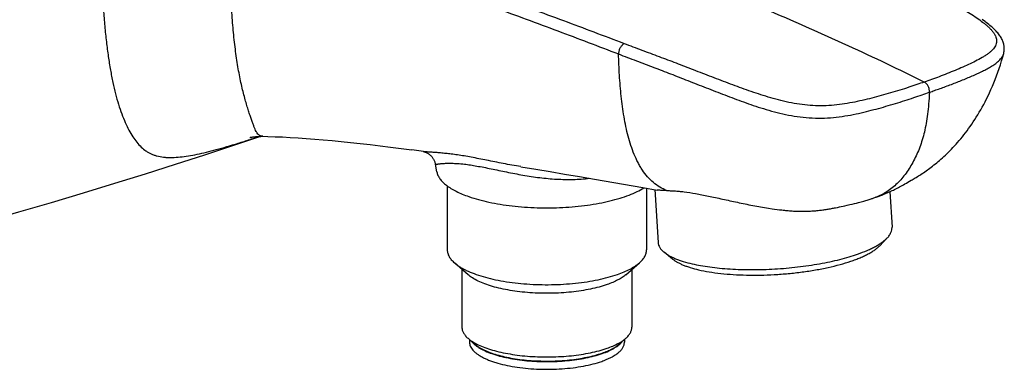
# Model space of a CAD drawing. Header units: millimetres. Extents: x 84 to 582, y -31 to 332.
# Tile 10 of 16: x 464 to 582, y 48 to 90. Entities that reach past the tile are written whole.
import ezdxf

# ---------------------------------------------------------------- set-up
doc = ezdxf.new("R2010")
doc.units = ezdxf.units.MM
doc.header["$LTSCALE"] = 30.734
doc.layers.get('0').update_dxf_attribs({"linetype": 'CONTINUOUS'})

msp = doc.modelspace()

# ---------------------------------------------------------------- linework, layer by layer
at = {"color": 7, "linetype": 'CONTINUOUS'}
for p, q in [((581.61, 85.89), (581.61, 85.89)), ((491.57, 75.87), (491.58, 75.87)), ((491.58, 75.87), (491.6, 75.87)), ((512.3, 74.18), (510.91, 74.37)), ((513.9, 71.75), (513.73, 72.68)), ((532.75, 70.88), (538.5, 69.88)), ((570.17, 70.51), (570.37, 70.63)), ((570.37, 70.63), (570.57, 70.75)), ((515.15, 70.08), (515.15, 62.45)), ((538.5, 69.88), (540.2, 69.59)), ((538.95, 69.81), (538.95, 62.45)), ((539.92, 69.64), (540.32, 63.34)), ((567.98, 69.38), (568.13, 69.45)), ((568.13, 69.45), (568.28, 69.52)), ((568.28, 69.52), (568.43, 69.59)), ((568.43, 69.59), (568.58, 69.66)), ((568.58, 69.66), (568.73, 69.74)), ((568.73, 69.74), (568.88, 69.82)), ((568.88, 69.82), (569.03, 69.89)), ((569.03, 69.89), (569.18, 69.97)), ((569.18, 69.97), (569.33, 70.05)), ((569.33, 70.05), (569.49, 70.14)), ((569.49, 70.14), (569.65, 70.22)), ((569.65, 70.22), (569.81, 70.32)), ((569.81, 70.32), (569.99, 70.41)), ((569.99, 70.41), (570.17, 70.51)), ((564.59, 68.19), (564.74, 68.23)), ((564.74, 68.23), (564.89, 68.27)), ((564.89, 68.27), (565.03, 68.31)), ((565.03, 68.31), (565.16, 68.35)), ((565.16, 68.35), (565.3, 68.38)), ((565.3, 68.38), (565.42, 68.42)), ((565.42, 68.42), (565.55, 68.46)), ((565.55, 68.46), (565.67, 68.5)), ((565.67, 68.5), (565.78, 68.54)), ((565.94, 68.59), (566.09, 68.64)), ((566.09, 68.64), (566.49, 68.78)), ((566.49, 68.78), (566.62, 68.83)), ((566.62, 68.83), (566.72, 68.86)), ((566.72, 68.86), (566.83, 68.9)), ((566.83, 68.9), (566.94, 68.94)), ((566.94, 68.94), (567.06, 68.99)), ((567.06, 68.99), (567.18, 69.04)), ((567.18, 69.04), (567.3, 69.09)), ((567.3, 69.09), (567.43, 69.14)), ((567.43, 69.14), (567.57, 69.2)), ((567.57, 69.2), (567.7, 69.25)), ((567.7, 69.25), (567.84, 69.32)), ((567.84, 69.32), (567.98, 69.38)), ((567.99, 69.38), (568.27, 65.14)), ((553.52, 67.42), (553.94, 67.36)), ((553.94, 67.36), (554.24, 67.32)), ((554.24, 67.32), (554.54, 67.28)), ((554.54, 67.28), (554.83, 67.24)), ((561.76, 67.52), (561.98, 67.57)), ((561.98, 67.57), (562.21, 67.62)), ((562.21, 67.62), (562.42, 67.66)), ((562.42, 67.66), (562.63, 67.71)), ((562.63, 67.71), (562.93, 67.78)), ((562.93, 67.78), (563.22, 67.85)), ((563.22, 67.85), (563.5, 67.91)), ((563.5, 67.91), (563.77, 67.98)), ((563.77, 67.98), (564.03, 68.04)), ((564.03, 68.04), (564.28, 68.1)), ((564.28, 68.1), (564.44, 68.15)), ((564.44, 68.15), (564.59, 68.19)), ((566.8, 62.95), (567.69, 63.87)), ((542.06, 61.35), (541.06, 62.16)), ((517.63, 59.49), (516, 60.91)), ((516.9, 60.13), (516.9, 53.22)), ((536.47, 59.49), (538.1, 60.91)), ((537.2, 60.13), (537.2, 53.22)), ((518.4, 51.22), (517.63, 51.9)), ((517.8, 51.75), (517.8, 51.43)), ((535.69, 51.22), (536.47, 51.9)), ((536.3, 51.75), (536.3, 51.43))]:
    msp.add_line(p, q, dxfattribs=at)
for points in [[(581.61, 85.89), (581.62, 85.94), (581.64, 86.05), (581.66, 86.15), (581.67, 86.25), (581.68, 86.36), (581.68, 86.46), (581.68, 86.57), (581.67, 86.68), (581.66, 86.78), (581.64, 86.89), (581.62, 87), (581.59, 87.11), (581.55, 87.22), (581.51, 87.33), (581.47, 87.44), (581.41, 87.55), (581.36, 87.66), (581.29, 87.78), (581.22, 87.89), (581.15, 88), (581.07, 88.11), (580.98, 88.22), (580.89, 88.33), (580.8, 88.44), (580.7, 88.55), (580.59, 88.66), (580.48, 88.77), (580.36, 88.88), (580.24, 89), (580.11, 89.11), (579.97, 89.22), (579.83, 89.34), (579.68, 89.45), (579.53, 89.57), (579.38, 89.69), (579.21, 89.81), (579.05, 89.92)], [(570.57, 70.75), (570.68, 70.81), (570.8, 70.88), (570.92, 70.95), (571.04, 71.03), (571.17, 71.1), (571.3, 71.19), (571.44, 71.27), (571.58, 71.37), (571.73, 71.46), (571.88, 71.56), (572.03, 71.66), (572.18, 71.76), (572.33, 71.87), (572.49, 71.98), (572.64, 72.09), (572.8, 72.21), (572.96, 72.33), (573.12, 72.45), (573.28, 72.58), (573.45, 72.71), (573.62, 72.84), (573.78, 72.98), (573.95, 73.13), (574.12, 73.28), (574.3, 73.43), (574.47, 73.59), (574.65, 73.75), (574.82, 73.92), (575, 74.09), (575.18, 74.27), (575.37, 74.46), (575.55, 74.65), (575.73, 74.85), (575.92, 75.05), (576.11, 75.26), (576.29, 75.48), (576.48, 75.71), (576.67, 75.94), (576.86, 76.17), (577.05, 76.41), (577.23, 76.66), (577.42, 76.91), (577.6, 77.17), (577.79, 77.44), (577.97, 77.71), (578.15, 77.99), (578.33, 78.27), (578.51, 78.56), (578.69, 78.86), (578.87, 79.16), (579.04, 79.47), (579.22, 79.79), (579.39, 80.12), (579.57, 80.47), (579.74, 80.82), (579.91, 81.19), (580.09, 81.57), (580.26, 81.96), (580.43, 82.37), (580.59, 82.78), (580.75, 83.2), (580.91, 83.63), (581.06, 84.08), (581.21, 84.53), (581.35, 85), (581.49, 85.48), (581.61, 85.89)], [(439.23, 60.15), (443.52, 61.29), (447.75, 62.43), (451.91, 63.57), (456.01, 64.7), (460.04, 65.84), (463.99, 66.98), (467.88, 68.11), (471.69, 69.25), (475.43, 70.39), (479.09, 71.53), (482.68, 72.66), (486.2, 73.8), (489.64, 74.94), (492.76, 75.99)], [(491.58, 75.87), (491.57, 75.87), (491.57, 75.87)], [(491.6, 75.87), (491.63, 75.88), (491.65, 75.88), (491.68, 75.88), (491.71, 75.89), (491.74, 75.89), (491.78, 75.9), (491.82, 75.9), (491.86, 75.91), (491.91, 75.92), (491.96, 75.92), (492, 75.93), (492.06, 75.93), (492.11, 75.94), (492.16, 75.95), (492.22, 75.95), (492.28, 75.96), (492.34, 75.96), (492.4, 75.97), (492.46, 75.97), (492.53, 75.98), (492.6, 75.98), (492.67, 75.99), (492.74, 75.99), (492.81, 75.99), (492.87, 75.99), (492.94, 76), (492.99, 76), (493.05, 76), (493.09, 76), (493.13, 76)], [(493.13, 76), (493.71, 75.98), (494.57, 75.95), (495.46, 75.92), (496.38, 75.87), (497.33, 75.81), (498.31, 75.74), (499.31, 75.67), (500.34, 75.58), (501.4, 75.49), (502.48, 75.38), (503.6, 75.27), (504.74, 75.14), (505.92, 75.01), (507.12, 74.86), (508.35, 74.71), (509.62, 74.54), (510.91, 74.37)], [(512.3, 74.18), (512.31, 74.17), (512.32, 74.17), (512.33, 74.17), (512.35, 74.17), (512.36, 74.16), (512.38, 74.16), (512.4, 74.15), (512.43, 74.15), (512.45, 74.14), (512.48, 74.13), (512.51, 74.12), (512.54, 74.11), (512.58, 74.1), (512.61, 74.08), (512.64, 74.07), (512.68, 74.05), (512.71, 74.04), (512.75, 74.02), (512.79, 74), (512.83, 73.97), (512.87, 73.94), (512.92, 73.91), (512.97, 73.88), (513.02, 73.84), (513.07, 73.8), (513.12, 73.76), (513.16, 73.72), (513.21, 73.67), (513.26, 73.62), (513.3, 73.57), (513.35, 73.51), (513.39, 73.45), (513.44, 73.39), (513.48, 73.32), (513.52, 73.26), (513.56, 73.18), (513.59, 73.11), (513.62, 73.03), (513.65, 72.95), (513.68, 72.88), (513.7, 72.8), (513.72, 72.72), (513.73, 72.68)], [(523.92, 72.37), (525.74, 72.07), (527.43, 71.79), (529.16, 71.49), (530.93, 71.19), (532.75, 70.88)], [(565.78, 68.54), (565.84, 68.56), (565.94, 68.59)], [(554.83, 67.24), (554.97, 67.23), (555.12, 67.21), (555.27, 67.19), (555.41, 67.18), (555.56, 67.16), (555.71, 67.15), (555.86, 67.13), (556.02, 67.12), (556.17, 67.11), (556.33, 67.09), (556.5, 67.08), (556.66, 67.07), (556.83, 67.07), (557, 67.06), (557.17, 67.06), (557.34, 67.05), (557.52, 67.05), (557.69, 67.05), (557.87, 67.05), (558.04, 67.06), (558.21, 67.06), (558.38, 67.07), (558.54, 67.08), (558.7, 67.09), (558.85, 67.1), (559.01, 67.11), (559.16, 67.12), (559.3, 67.14), (559.44, 67.15), (559.59, 67.17), (559.73, 67.18), (559.86, 67.2), (560, 67.22), (560.13, 67.24), (560.26, 67.26), (560.4, 67.28), (560.53, 67.3), (560.66, 67.32), (560.78, 67.34), (560.91, 67.36), (561.04, 67.38), (561.16, 67.41), (561.28, 67.43), (561.4, 67.45), (561.52, 67.48), (561.76, 67.52)]]:
    msp.add_lwpolyline(points, dxfattribs=at)
at = {"color": 9, "linetype": 'CONTINUOUS'}
msp.add_arc((536.91, 85.81), 1.31, 177.4817, 179.2231, dxfattribs=at)
for points, knots in [([(473.79, 102.38), (473.79, 101.54), (473.8, 99.9), (473.82, 97.89), (473.86, 96.35), (473.9, 94.9), (473.96, 93.15), (474.07, 91.11), (474.22, 89.16), (474.41, 87.3), (474.64, 85.56), (474.9, 83.94), (475.19, 82.45), (475.51, 81.09), (475.86, 79.84), (476.25, 78.7), (476.66, 77.67), (477.09, 76.76), (477.55, 75.96), (478.04, 75.29), (478.57, 74.71), (479.05, 74.32), (479.46, 74.06), (479.79, 73.9), (480.12, 73.76), (480.6, 73.61), (481.11, 73.52), (481.65, 73.48), (482.23, 73.46), (483.01, 73.5), (483.98, 73.62), (485.02, 73.8), (486.11, 74.04), (487.28, 74.33), (488.52, 74.67), (489.84, 75.07), (491.25, 75.51), (492.21, 75.82), (492.71, 75.99)], [0, 0, 0, 0, 0.058138, 0.113161, 0.139448, 0.164916, 0.213786, 0.260627, 0.305973, 0.349325, 0.390031, 0.427841, 0.462769, 0.494944, 0.524743, 0.552538, 0.578248, 0.601575, 0.622517, 0.641582, 0.659348, 0.67626, 0.684549, 0.692818, 0.701155, 0.709654, 0.727481, 0.736975, 0.746897, 0.767993, 0.79066, 0.814876, 0.840748, 0.868392, 0.898027, 0.929877, 0.963931, 1, 1, 1, 1]), ([(493.13, 76), (493.06, 76), (492.96, 76.01), (492.84, 76.04), (492.75, 76.08), (492.67, 76.13), (492.57, 76.22), (492.47, 76.33), (492.39, 76.46), (492.3, 76.62), (492.18, 76.86), (492.05, 77.18), (491.91, 77.57), (491.75, 78.01), (491.58, 78.51), (491.4, 79.07), (491.2, 79.69), (491, 80.38), (490.8, 81.15), (490.6, 81.98), (490.4, 82.87), (490.22, 83.82), (490.05, 84.82), (489.9, 85.87), (489.71, 87.35), (489.52, 89.28), (489.35, 91.7), (489.22, 94.24), (489.14, 96.88), (489.1, 99.61), (489.09, 101.46), (489.08, 102.4)], [0, 0, 0, 0, 0.007533, 0.011013, 0.014418, 0.017847, 0.0214, 0.029233, 0.033666, 0.038502, 0.049513, 0.062474, 0.07752, 0.094706, 0.114073, 0.135667, 0.159588, 0.185965, 0.214913, 0.246315, 0.279924, 0.315499, 0.352839, 0.391797, 0.432226, 0.516949, 0.606079, 0.699023, 0.7962, 0.897418, 1, 1, 1, 1]), ([(572.12, 82.47), (570.64, 83.2), (567.62, 84.67), (561.3, 87.62), (554.63, 90.55), (547.6, 93.49), (541.89, 95.8), (535.83, 98.18), (531.67, 99.78), (529.52, 100.59)], [0, 0, 0, 0, 0.106888, 0.217369, 0.452276, 0.57829, 0.711059, 0.851369, 1, 1, 1, 1]), ([(536.3, 87.04), (533.89, 87.96), (528.97, 89.81), (521.54, 92.54), (514.15, 95.21), (509.26, 96.94), (506.88, 97.77)], [0, 0, 0, 0, 0.247037, 0.503802, 0.758666, 1, 1, 1, 1]), ([(506.19, 96.58), (508.57, 95.76), (513.45, 94.03), (520.84, 91.36), (528.27, 88.61), (533.19, 86.75), (535.6, 85.82)], [0, 0, 0, 0, 0.241145, 0.495858, 0.752641, 1, 1, 1, 1]), ([(565.24, 97.13), (565.86, 96.84), (567.07, 96.26), (568.84, 95.37), (570.58, 94.48), (572.35, 93.58), (573.84, 92.79), (575.05, 92.14), (575.94, 91.65), (576.79, 91.15), (577.6, 90.65), (578.38, 90.15), (578.98, 89.71), (579.43, 89.35), (579.75, 89.08), (580.03, 88.8), (580.27, 88.53), (580.44, 88.3), (580.56, 88.11), (580.65, 87.94), (580.73, 87.71), (580.78, 87.45), (580.76, 87.18), (580.69, 86.92), (580.56, 86.66), (580.38, 86.41), (580.14, 86.17), (579.86, 85.94), (579.55, 85.71), (579.08, 85.41), (578.44, 85.05), (577.61, 84.65), (576.73, 84.25), (575.81, 83.86), (574.87, 83.48), (573.93, 83.11), (573.01, 82.78), (572.41, 82.57), (572.12, 82.47)], [0, 0, 0, 0, 0.071226, 0.139186, 0.205692, 0.273636, 0.344856, 0.380737, 0.415987, 0.450105, 0.483086, 0.515005, 0.54576, 0.560637, 0.574985, 0.5886, 0.601311, 0.613009, 0.618488, 0.623737, 0.633616, 0.642884, 0.651891, 0.661069, 0.670807, 0.68139, 0.692985, 0.705582, 0.71907, 0.733287, 0.763368, 0.7953, 0.828693, 0.863282, 0.898697, 0.934019, 0.968184, 1, 1, 1, 1]), ([(536.3, 87.04), (536.2, 87.01), (536.07, 86.91), (535.92, 86.74), (535.82, 86.59), (535.73, 86.42), (535.64, 86.18), (535.61, 85.99), (535.6, 85.86)], [0, 0, 0, 0, 0.219399, 0.340663, 0.467999, 0.599613, 0.7335, 1, 1, 1, 1]), ([(572.12, 82.47), (571.83, 82.37), (571.21, 82.15), (570.25, 81.83), (569.2, 81.5), (567.73, 81.07), (566.24, 80.65), (564.71, 80.27), (563.52, 80.02), (562.3, 79.81), (561.04, 79.67), (559.77, 79.62), (558.06, 79.68), (556.36, 79.93), (554.7, 80.33), (553.49, 80.67), (552.32, 81.04), (550.81, 81.55), (548.96, 82.23), (546.76, 83.07), (544.95, 83.77), (543.54, 84.32), (542.18, 84.84), (540.48, 85.48), (538.4, 86.25), (537.01, 86.78), (536.3, 87.04)], [0, 0, 0, 0, 0.024768, 0.052216, 0.081798, 0.112565, 0.174843, 0.20634, 0.238567, 0.271877, 0.305822, 0.339888, 0.373937, 0.442528, 0.476995, 0.510851, 0.543505, 0.575294, 0.638221, 0.701732, 0.763926, 0.793734, 0.822856, 0.880544, 0.939393, 1, 1, 1, 1]), ([(572.75, 81.25), (572.95, 81.33), (573.37, 81.47), (574.01, 81.7), (574.68, 81.94), (575.36, 82.19), (576.04, 82.46), (576.7, 82.72), (577.36, 82.99), (578, 83.27), (578.61, 83.54), (579.2, 83.83), (579.77, 84.12), (580.29, 84.43), (580.69, 84.71), (580.97, 84.95), (581.2, 85.18), (581.4, 85.43), (581.54, 85.69), (581.59, 85.82), (581.61, 85.89)], [0, 0, 0, 0, 0.062966, 0.130402, 0.200563, 0.271932, 0.343491, 0.414302, 0.483739, 0.551677, 0.618037, 0.682589, 0.744967, 0.804824, 0.861086, 0.887447, 0.912465, 0.958366, 0.979591, 1, 1, 1, 1]), ([(541.34, 69.53), (541.06, 69.64), (540.5, 69.92), (539.74, 70.47), (539.05, 71.16), (538.54, 71.82), (538.18, 72.4), (537.84, 73.02), (537.45, 73.85), (537.07, 74.9), (536.74, 76.01), (536.47, 77.16), (536.25, 78.34), (536.07, 79.55), (535.87, 81.2), (535.7, 83.29), (535.63, 84.98), (535.6, 85.82)], [0, 0, 0, 0, 0.05061, 0.10221, 0.155478, 0.210864, 0.239426, 0.268559, 0.328441, 0.390318, 0.45394, 0.519046, 0.585395, 0.652783, 0.721034, 0.859541, 1, 1, 1, 1]), ([(535.6, 85.82), (536.31, 85.55), (537.71, 85.02), (539.79, 84.23), (541.83, 83.45), (543.92, 82.63), (546.07, 81.79), (548.29, 80.92), (550.17, 80.22), (551.71, 79.68), (553.37, 79.15), (555.12, 78.67), (556.95, 78.34), (558.39, 78.19), (559.83, 78.15), (561.26, 78.23), (562.63, 78.41), (563.95, 78.65), (565.19, 78.94), (566.76, 79.35), (568.29, 79.79), (569.78, 80.26), (570.85, 80.6), (571.83, 80.93), (572.45, 81.15), (572.75, 81.25)], [0, 0, 0, 0, 0.058731, 0.115571, 0.171171, 0.228019, 0.288182, 0.349943, 0.41168, 0.443173, 0.475879, 0.546078, 0.582748, 0.619903, 0.657196, 0.694083, 0.729956, 0.764354, 0.796995, 0.828411, 0.889733, 0.919917, 0.948982, 0.975951, 1, 1, 1, 1]), ([(572.75, 81.25), (572.75, 81.38), (572.74, 81.57), (572.66, 81.81), (572.59, 81.98), (572.5, 82.13), (572.35, 82.31), (572.22, 82.42), (572.12, 82.47)], [0, 0, 0, 0, 0.259984, 0.391159, 0.521087, 0.648197, 0.77106, 1, 1, 1, 1]), ([(572.75, 81.25), (572.72, 80.79), (572.66, 79.91), (572.53, 78.67), (572.36, 77.55), (572.15, 76.53), (571.89, 75.58), (571.59, 74.69), (571.25, 73.86), (570.86, 73.06), (570.43, 72.32), (569.81, 71.39), (569.1, 70.55), (568.3, 69.83), (567.67, 69.37), (567.01, 69), (566.55, 68.8), (566.31, 68.72)], [0, 0, 0, 0, 0.093758, 0.176866, 0.252051, 0.321431, 0.38674, 0.449308, 0.509891, 0.56891, 0.626773, 0.683623, 0.793637, 0.84677, 0.898705, 0.949655, 1, 1, 1, 1]), ([(523.92, 72.38), (523.22, 72.49), (522.19, 72.68), (520.83, 72.95), (519.56, 73.2), (518.34, 73.44), (517.18, 73.65), (516.38, 73.78), (515.65, 73.88), (514.98, 73.95), (514.37, 74.01), (513.83, 74.06), (513.35, 74.09), (512.94, 74.12), (512.6, 74.14), (512.39, 74.16), (512.3, 74.18)], [0, 0, 0, 0, 0.180229, 0.267653, 0.352484, 0.5116, 0.584766, 0.652993, 0.715835, 0.773182, 0.824997, 0.871256, 0.911928, 0.946973, 0.976346, 1, 1, 1, 1]), ([(513.73, 72.68), (513.73, 72.68), (513.73, 72.67), (513.74, 72.67), (513.75, 72.67), (513.76, 72.67), (513.79, 72.67), (513.82, 72.67), (513.87, 72.68), (513.96, 72.69), (514.08, 72.7), (514.22, 72.72), (514.4, 72.74), (514.6, 72.76), (514.83, 72.77), (515.08, 72.78), (515.36, 72.79), (515.8, 72.78), (516.41, 72.76), (516.92, 72.71), (517.19, 72.68)], [0, 0, 0, 0, 0.001857, 0.003295, 0.005162, 0.010274, 0.017281, 0.026201, 0.037038, 0.06445, 0.099485, 0.142121, 0.192364, 0.25025, 0.315849, 0.389259, 0.470596, 0.559989, 0.76339, 1, 1, 1, 1]), ([(517.19, 72.68), (517.43, 72.65), (517.93, 72.58), (518.7, 72.45), (519.52, 72.3), (520.71, 72.06), (522.26, 71.73), (524.19, 71.36), (525.85, 71.1), (527.19, 70.96), (528.19, 70.88), (529.19, 70.85), (530.5, 70.85), (531.48, 70.92), (532.12, 70.99)], [0, 0, 0, 0, 0.04772, 0.099757, 0.155585, 0.214624, 0.339981, 0.471483, 0.605606, 0.672818, 0.739765, 0.8062, 0.871882, 1, 1, 1, 1])]:
    msp.add_open_spline(points, degree=3, knots=knots, dxfattribs=at)
at = {"color": 7, "linetype": 'CONTINUOUS'}
for points, knots in [([(513.9, 71.75), (513.91, 71.68), (513.95, 71.54), (514.06, 71.26), (514.27, 70.91), (514.61, 70.52), (515.06, 70.14), (515.6, 69.77), (516.23, 69.42), (516.95, 69.1), (517.46, 68.9), (517.73, 68.81)], [0, 0, 0, 0, 0.042271, 0.085946, 0.179254, 0.283077, 0.399318, 0.528997, 0.672476, 0.829637, 1, 1, 1, 1]), ([(517.73, 68.81), (518.11, 68.68), (518.9, 68.43), (520.15, 68.13), (521.49, 67.88), (522.91, 67.68), (524.38, 67.55), (525.89, 67.47), (527.41, 67.45), (528.93, 67.5), (530.42, 67.6), (531.87, 67.77), (533.25, 67.99), (534.55, 68.27), (535.75, 68.59), (536.84, 68.96), (537.79, 69.38), (538.37, 69.69), (538.63, 69.86)], [0, 0, 0, 0, 0.055882, 0.11612, 0.180099, 0.24712, 0.316424, 0.387204, 0.458628, 0.529852, 0.600033, 0.668352, 0.734021, 0.796307, 0.854548, 0.908179, 0.956755, 1, 1, 1, 1]), ([(541.34, 69.53), (541.28, 69.53), (541.16, 69.53), (540.98, 69.54), (540.82, 69.54), (540.62, 69.55), (540.42, 69.56), (540.26, 69.58), (540.2, 69.59)], [0, 0, 0, 0, 0.165807, 0.319961, 0.462396, 0.593186, 0.819779, 1, 1, 1, 1]), ([(541.34, 69.53), (541.41, 69.53), (541.56, 69.52), (541.79, 69.51), (542.03, 69.5), (542.38, 69.48), (542.85, 69.45), (543.69, 69.35), (544.6, 69.21), (545.57, 69.03), (546.36, 68.87), (547.18, 68.69), (548.33, 68.44), (549.51, 68.19), (550.72, 67.93), (551.64, 67.74), (552.58, 67.56), (553.21, 67.47), (553.52, 67.42)], [0, 0, 0, 0, 0.017118, 0.035398, 0.054838, 0.075445, 0.120147, 0.169455, 0.281214, 0.343064, 0.40833, 0.476535, 0.547208, 0.69422, 0.769756, 0.846122, 0.922971, 1, 1, 1, 1]), ([(567.69, 63.87), (567.79, 63.97), (567.96, 64.17), (568.15, 64.49), (568.24, 64.77), (568.27, 64.98), (568.27, 65.09), (568.27, 65.14)], [0, 0, 0, 0, 0.289747, 0.547176, 0.78008, 0.890908, 1, 1, 1, 1]), ([(564.16, 61.94), (564.55, 62.08), (565.11, 62.3), (565.82, 62.62), (566.29, 62.86), (566.71, 63.1), (567.08, 63.35), (567.41, 63.61), (567.6, 63.78), (567.69, 63.87)], [0, 0, 0, 0, 0.305081, 0.444354, 0.574363, 0.694922, 0.805961, 0.907563, 1, 1, 1, 1]), ([(515.15, 62.45), (515.15, 62.38), (515.16, 62.25), (515.2, 62.05), (515.27, 61.85), (515.4, 61.58), (515.63, 61.25), (515.87, 61.02), (516, 60.91)], [0, 0, 0, 0, 0.108962, 0.219687, 0.333839, 0.452912, 0.710383, 1, 1, 1, 1]), ([(538.1, 60.91), (538.23, 61.02), (538.46, 61.25), (538.7, 61.58), (538.83, 61.85), (538.9, 62.05), (538.94, 62.25), (538.95, 62.38), (538.95, 62.45)], [0, 0, 0, 0, 0.289617, 0.547088, 0.666161, 0.780313, 0.891038, 1, 1, 1, 1]), ([(540.32, 63.34), (540.33, 63.29), (540.34, 63.18), (540.4, 62.97), (540.52, 62.71), (540.76, 62.42), (540.95, 62.24), (541.06, 62.16)], [0, 0, 0, 0, 0.109092, 0.21992, 0.452824, 0.710253, 1, 1, 1, 1]), ([(545.16, 60.08), (545.58, 59.98), (546.46, 59.81), (547.84, 59.63), (549.34, 59.5), (550.91, 59.43), (552.55, 59.43), (554.21, 59.49), (555.88, 59.62), (557.52, 59.8), (559.11, 60.04), (560.62, 60.34), (562.03, 60.68), (563.12, 61.01), (563.92, 61.3), (564.46, 61.51), (564.97, 61.74), (565.43, 61.97), (565.84, 62.2), (566.21, 62.44), (566.52, 62.69), (566.71, 62.86), (566.8, 62.95)], [0, 0, 0, 0, 0.057404, 0.120239, 0.187639, 0.258624, 0.332135, 0.407057, 0.482245, 0.556549, 0.628838, 0.698022, 0.763083, 0.823098, 0.850963, 0.877283, 0.901985, 0.925014, 0.946331, 0.96592, 0.983793, 1, 1, 1, 1]), ([(541.06, 62.16), (541.15, 62.08), (541.34, 61.94), (541.66, 61.75), (542.02, 61.57), (542.43, 61.39), (542.87, 61.22), (543.52, 61.01), (544.04, 60.87), (544.4, 60.79)], [0, 0, 0, 0, 0.094329, 0.197243, 0.309001, 0.429704, 0.559325, 0.69774, 1, 1, 1, 1]), ([(542.06, 61.35), (542.15, 61.28), (542.33, 61.15), (542.63, 60.97), (542.96, 60.8), (543.33, 60.64), (543.74, 60.48), (544.35, 60.28), (544.83, 60.16), (545.16, 60.08)], [0, 0, 0, 0, 0.094329, 0.197243, 0.309001, 0.429704, 0.559325, 0.69774, 1, 1, 1, 1]), ([(544.4, 60.79), (544.73, 60.71), (545.43, 60.57), (546.53, 60.4), (547.7, 60.26), (548.94, 60.16), (550.23, 60.11), (552.01, 60.08), (554.27, 60.15), (556.53, 60.35), (558.32, 60.58), (559.6, 60.79), (560.84, 61.03), (562.02, 61.3), (563.12, 61.6), (563.82, 61.83), (564.16, 61.94)], [0, 0, 0, 0, 0.051783, 0.107464, 0.16661, 0.228741, 0.293333, 0.359831, 0.496197, 0.633071, 0.700197, 0.765657, 0.828885, 0.889344, 0.946534, 1, 1, 1, 1]), ([(516, 60.91), (516.1, 60.82), (516.3, 60.66), (516.64, 60.43), (517.01, 60.21), (517.58, 59.92), (518.38, 59.59), (519.45, 59.24), (520.63, 58.94), (521.9, 58.7), (523.26, 58.5), (524.67, 58.37), (526.12, 58.3), (527.58, 58.29), (529.03, 58.35), (530.46, 58.46), (531.83, 58.64), (533.13, 58.87), (534.34, 59.16), (535.1, 59.39), (535.46, 59.51)], [0, 0, 0, 0, 0.018743, 0.038929, 0.060583, 0.083705, 0.134238, 0.190195, 0.25103, 0.316054, 0.384471, 0.455406, 0.527928, 0.601074, 0.673866, 0.745333, 0.814534, 0.880575, 0.942638, 1, 1, 1, 1]), ([(535.46, 59.51), (535.74, 59.61), (536.25, 59.81), (536.96, 60.14), (537.58, 60.5), (537.94, 60.77), (538.1, 60.91)], [0, 0, 0, 0, 0.288762, 0.552126, 0.789193, 1, 1, 1, 1]), ([(534.23, 58.31), (533.92, 58.2), (533.26, 58), (532.23, 57.76), (531.13, 57.56), (529.96, 57.41), (528.74, 57.31), (527.5, 57.26), (526.25, 57.27), (525.02, 57.33), (523.82, 57.44), (522.66, 57.61), (521.57, 57.82), (520.57, 58.07), (519.66, 58.37), (518.86, 58.7), (518.18, 59.07), (517.79, 59.35), (517.63, 59.49)], [0, 0, 0, 0, 0.057365, 0.11943, 0.185475, 0.254679, 0.326149, 0.398944, 0.472094, 0.54462, 0.615558, 0.683978, 0.749005, 0.809843, 0.865802, 0.916338, 0.961097, 1, 1, 1, 1]), ([(536.47, 59.49), (536.34, 59.37), (536.03, 59.15), (535.51, 58.84), (534.9, 58.55), (534.46, 58.39), (534.23, 58.31)], [0, 0, 0, 0, 0.210807, 0.447874, 0.711238, 1, 1, 1, 1]), ([(516.9, 53.22), (516.9, 53.16), (516.91, 53.05), (516.95, 52.82), (517.08, 52.53), (517.31, 52.2), (517.51, 52), (517.63, 51.9)], [0, 0, 0, 0, 0.109007, 0.219777, 0.452686, 0.710264, 1, 1, 1, 1]), ([(536.47, 51.9), (536.58, 52), (536.79, 52.2), (537.02, 52.53), (537.14, 52.82), (537.19, 53.05), (537.2, 53.16), (537.2, 53.22)], [0, 0, 0, 0, 0.289736, 0.547314, 0.780223, 0.890993, 1, 1, 1, 1]), ([(517.63, 51.9), (517.79, 51.75), (518.18, 51.47), (518.86, 51.11), (519.66, 50.78), (520.57, 50.48), (521.57, 50.23), (522.66, 50.02), (523.82, 49.85), (525.02, 49.74), (526.25, 49.68), (527.5, 49.67), (528.74, 49.72), (529.96, 49.82), (531.13, 49.97), (532.23, 50.16), (533.26, 50.41), (533.92, 50.61), (534.23, 50.71)], [0, 0, 0, 0, 0.038903, 0.083662, 0.134198, 0.190157, 0.250995, 0.316022, 0.384442, 0.45538, 0.527906, 0.601056, 0.673851, 0.745321, 0.814525, 0.88057, 0.942635, 1, 1, 1, 1]), ([(534.23, 50.71), (534.46, 50.79), (534.9, 50.96), (535.51, 51.25), (536.03, 51.55), (536.34, 51.78), (536.47, 51.9)], [0, 0, 0, 0, 0.288762, 0.552126, 0.789193, 1, 1, 1, 1]), ([(517.8, 51.43), (517.8, 51.36), (517.82, 51.19), (517.89, 50.95), (518.02, 50.72), (518.2, 50.49), (518.42, 50.26), (518.69, 50.05), (519.01, 49.84), (519.37, 49.63), (519.76, 49.44), (520.2, 49.26), (520.68, 49.09), (521.38, 48.88), (522.32, 48.65), (523.53, 48.44), (524.81, 48.29), (526.15, 48.21), (527.5, 48.2), (528.84, 48.26), (530.15, 48.38), (531.39, 48.57), (532.53, 48.82), (533.25, 49.04), (533.59, 49.15)], [0, 0, 0, 0, 0.014021, 0.028575, 0.044126, 0.061042, 0.07958, 0.099907, 0.122117, 0.146243, 0.172276, 0.200173, 0.229859, 0.261239, 0.328592, 0.401146, 0.477615, 0.556586, 0.63657, 0.716047, 0.793511, 0.867521, 0.93674, 1, 1, 1, 1]), ([(518.06, 51.52), (518.12, 51.45), (518.24, 51.31), (518.46, 51.11), (518.72, 50.92), (519.01, 50.73), (519.33, 50.55), (519.82, 50.32), (520.51, 50.05), (521.42, 49.77), (522.43, 49.54), (523.52, 49.36), (524.67, 49.22), (525.86, 49.14), (527.06, 49.12), (528.27, 49.14), (529.46, 49.23), (530.6, 49.36), (531.69, 49.55), (532.7, 49.78), (533.33, 49.97), (533.63, 50.08)], [0, 0, 0, 0, 0.016685, 0.034799, 0.054439, 0.075658, 0.098474, 0.122876, 0.176278, 0.235411, 0.299588, 0.367968, 0.439591, 0.513416, 0.588349, 0.663269, 0.737057, 0.808619, 0.876914, 0.940988, 1, 1, 1, 1]), ([(518.4, 51.22), (518.56, 51.09), (518.92, 50.83), (519.54, 50.5), (520.27, 50.19), (521.1, 49.92), (522.02, 49.69), (523.02, 49.49), (524.08, 49.34), (525.19, 49.24), (526.32, 49.19), (527.46, 49.18), (528.6, 49.22), (529.72, 49.31), (530.79, 49.45), (531.81, 49.63), (532.75, 49.85), (533.35, 50.04), (533.63, 50.14)], [0, 0, 0, 0, 0.038903, 0.083662, 0.134198, 0.190157, 0.250995, 0.316022, 0.384442, 0.45538, 0.527906, 0.601056, 0.673851, 0.745321, 0.814525, 0.88057, 0.942635, 1, 1, 1, 1]), ([(533.59, 49.15), (533.8, 49.23), (534.19, 49.38), (534.73, 49.63), (535.2, 49.9), (535.59, 50.18), (535.9, 50.48), (536.13, 50.79), (536.25, 51.06), (536.29, 51.27), (536.3, 51.38), (536.3, 51.43)], [0, 0, 0, 0, 0.174748, 0.334608, 0.479048, 0.608042, 0.72227, 0.823396, 0.914404, 0.957566, 1, 1, 1, 1]), ([(533.63, 50.08), (533.9, 50.17), (534.29, 50.32), (534.78, 50.56), (535.1, 50.74), (535.39, 50.92), (535.64, 51.11), (535.86, 51.31), (535.98, 51.45), (536.03, 51.52)], [0, 0, 0, 0, 0.302747, 0.44112, 0.570525, 0.690907, 0.802372, 0.90522, 1, 1, 1, 1]), ([(533.63, 50.14), (533.85, 50.21), (534.25, 50.36), (534.81, 50.63), (535.29, 50.91), (535.57, 51.12), (535.69, 51.22)], [0, 0, 0, 0, 0.288762, 0.552126, 0.789193, 1, 1, 1, 1])]:
    msp.add_open_spline(points, degree=3, knots=knots, dxfattribs=at)

doc.saveas('drawing.dxf')
